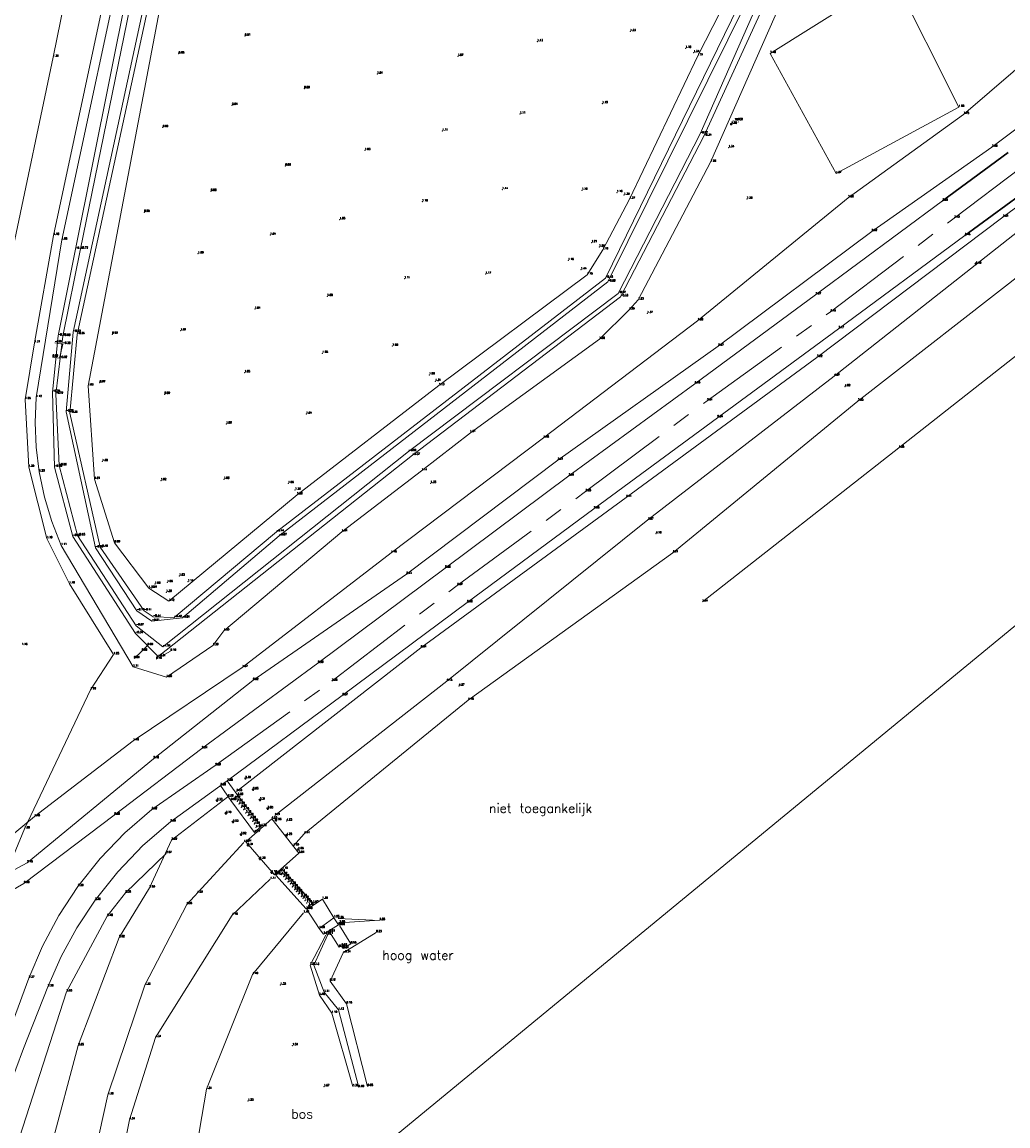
# Model space of a CAD drawing. Header units: metres. Extents: x 102665 to 103901, y 415762 to 419767.
# Tile 2 of 93: x 102896 to 103003, y 416104 to 416224. Entities that reach past the tile are written whole.
import ezdxf
from ezdxf.enums import TextEntityAlignment as Align

# ---------------------------------------------------------------- set-up
doc = ezdxf.new("R2010")
doc.units = ezdxf.units.M
doc.header["$MEASUREMENT"] = 0
doc.linetypes.add('AM-AS', pattern=[16, 10, -2, 2, -2])
doc.linetypes.add('DASHED', pattern=[0.75, 0.5, -0.25])
for name, color, linetype, lineweight in [('00-DTM sectie 1', 4, 'Continuous', 0), ('B-WE-AM-AS-G', 10, 'AM-AS', 13), ('DTM-Duikergrens', 130, 'Continuous', 0), ('DTM-Hekwerk', 36, 'Continuous', 0), ('DTM-Hoogtecijfer', 7, 'Continuous', 0), ('DTM-Insteek', 125, 'Continuous', 0), ('DTM-Kunstwerkbeheerelement', 5, 'Continuous', 0), ('DTM-markeringspaal k&l', 30, 'Continuous', 0), ('DTM-Paal', 30, 'Continuous', 0), ('DTM-Rijweggrens', 253, 'Continuous', 0), ('DTM-Taludlijn', 71, 'Continuous', 0), ('DTM-teen_sloot', 140, 'Continuous', 0), ('DTM-text_algemeen', 7, 'Continuous', 0), ('DTM-Trapgrens', 54, 'Continuous', 0), ('DTM-Vangrail', 11, 'Continuous', 0), ('DTM-Voetpadgrens', 30, 'Continuous', 0), ('DTM-Watergrens', 140, 'Continuous', 0), ('DTM-wegmarkeringen', 40, 'DASHED', 0), ('DTM_09-07-2015_terrestrisch', 83, 'Continuous', 0), ('markeringspalen kabels leidingen', 30, 'Continuous', 0), ('mp', 7, 'Continuous', 0), ('PAAL', 30, 'Continuous', 0)]:
    doc.layers.add(name, color=color, linetype=linetype, lineweight=lineweight)
doc.styles.add('LBD', font='txt.shx')
doc.styles.get("Standard").update_dxf_attribs({"font": 'txt.shx'})
doc.styles.add('STYLE-WORKING', font='WORKING.shx')

# ---------------------------------------------------------------- blocks, each defined once
blk = doc.blocks.new('106_2')
at = {"layer": 'PAAL', "color": 0, "linetype": 'ByBlock', "lineweight": -2, "flags": 128}
blk.add_lwpolyline([(-0.2, 0), (-0.1, 0.1732050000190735), (0.1, 0.1732050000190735), (0.2, 0), (0.1, -0.1732050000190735), (-0.1, -0.1732050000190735), (0.2, 0)], dxfattribs=at)
blk = doc.blocks.new('158_1')
at = {"layer": 'markeringspalen kabels leidingen'}
blk.add_circle((0, 0), 0.2, dxfattribs=at)
at = {"layer": 'markeringspalen kabels leidingen', "style": 'STYLE-WORKING'}
blk.add_text('mp', height=0.75, dxfattribs=at).set_placement((0.1999999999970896, 0.2000000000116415))

msp = doc.modelspace()

# ---------------------------------------------------------------- linework, layer by layer
at = {"layer": 'B-WE-AM-AS-G', "extrusion": (-0.008003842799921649, -0.006062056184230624, 0.9999495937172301), "elevation": -3344.004620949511}
msp.add_lwpolyline([(102993.979088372, 416190.4867196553), (103001.2835907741, 416196.0188213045)], dxfattribs=at)
at = {"layer": 'B-WE-AM-AS-G'}
for points in [[(102916.8, 416143.5410000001, 2.288), (102929.503, 416152.737, 2.346), (102943.125, 416163.146, 2.369000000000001), (102957.114, 416173.363, 2.549), (102970.342, 416183.24, 2.813), (102983.764, 416192.928, 3.153), (102997.251, 416203.111, 3.416)], [(102916.8, 416143.5410000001, 2.288), (102909.874, 416138.754, 2.322), (102906.9463484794, 416136.2144986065, 2.34), (102904.2638186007, 416133.4173135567, 2.358), (102901.849, 416130.386, 2.376), (102899.7703200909, 416127.2270360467, 2.372333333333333), (102897.9825423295, 416123.8947974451, 2.368666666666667), (102896.5, 416120.4160000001, 2.365000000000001), (102888.887, 416099.845, 2.366)]]:
    msp.add_polyline3d(points, dxfattribs=at)
at = {"layer": 'DTM-Duikergrens'}
msp.add_polyline3d([(102899.334, 416189.567, -0.043), (102900.199, 416189.395, -0.381), (102899.849, 416187.863, -0.017), (102899.083, 416188.006, 0.023)], dxfattribs=at)
at = {"layer": 'DTM-Hekwerk', "color": 36, "extrusion": (-0.001468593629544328, -0.008831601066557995, 0.9999599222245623), "elevation": -3825.429278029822, "flags": 128}
msp.add_lwpolyline([(102897.0169452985, 416172.0057720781), (102895.9908641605, 416165.8355314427)], dxfattribs=at)
at = {"layer": 'DTM-Hekwerk', "color": 36}
for points in [[(102949.625, 416423.797, 1.094), (102941.155, 416386.978, 1.058), (102932.149, 416348.434, 0.864), (102923.394, 416310.343, 0.935), (102915.106, 416275.037, 1.097), (102906.95, 416237.5790000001, 1.025), (102899.197, 416201.2420000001, 1.176), (102897.126, 416189.56, 1.305)], [(102892.964, 416129.357, 2.182), (102896.012, 416136.6660000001, 1.6), (102903.214, 416151.798, 1.218), (102905.725, 416155.618, 1.245), (102900.911, 416163.331, 1.097), (102898.464, 416168.2420000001, 1.102), (102896.486, 416176.025, 1.245), (102896.1, 416183.39, 1.249)], [(102911.449, 416133.98, 2.573), (102907.013, 416129.685, 2.362), (102905.031, 416127.142, 2.475), (102900.615, 416118.937, 2.528), (102894.033, 416098.57, 2.506), (102894.033, 416098.574, 2.505), (102888.098, 416081.1280000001, 2.409), (102881.595, 416045.9, 2.517), (102875.727, 416008.969, 2.384), (102872.154, 415983.906, 2.302), (102870.087, 415969.858, 2.282), (102865.238, 415931.635, 2.293), (102860.362, 415889.246, 2.294), (102856.187, 415851.563, 2.345000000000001), (102852.292, 415809.233, 2.549), (102850.768, 415791.143, 2.532)]]:
    msp.add_polyline3d(points, dxfattribs=at)
for points in [[(102997.747, 416215.192, 1.679), (102990.587, 416229.445, 1.446), (102977.213, 416221.048, 1.397), (102984.383, 416207.9760000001, 1.573)], [(102925.882, 416134.007, 3.941), (102922.943, 416137.734, 4.228000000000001), (102920.136, 416135.243, 4.244), (102923.237, 416131.652, 4.140000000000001)]]:
    msp.add_3dface(points, dxfattribs=at)
at = {"layer": 'DTM-Hoogtecijfer'}
for p in [(102961.989, 416223.43, 1.23), (102920.018, 416222.939, 0.912), (102951.861, 416222.33, 1.127), (102912.818, 416221, 0.877), (102943.22, 416220.736, 1.065), (102968.002, 416221.604, 1.177), (102968.886, 416221.138, 1.343), (102934.435, 416218.799, 1.04), (102926.49, 416217.212, 0.991), (102918.623, 416215.401, 0.9380000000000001), (102958.93, 416215.584, 1.187), (102949.964, 416214.448, 1.112), (102911.081, 416212.983, 0.885), (102941.531, 416212.607, 1.114), (102933.088, 416210.49, 1.033), (102972.692, 416210.786, 1.341), (102924.429, 416208.804, 0.9580000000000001), (102948.051, 416206.23, 1.143), (102916.327, 416206.043, 0.9790000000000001), (102956.723, 416206.159, 1.163), (102960.516, 416205.908, 1.18), (102961.307, 416205.624, 1.333), (102974.671, 416205.19, 1.38), (102909.054, 416203.763, 0.9470000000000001), (102939.323, 416204.899, 1.098), (102930.351, 416202.961, 1.033), (102922.79, 416201.274, 1.036), (102957.764, 416200.451, 1.207), (102914.923, 416199.2420000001, 0.995), (102958.595, 416199.974, 1.264), (102955.222, 416198.518, 1.156), (102946.233, 416197.0300000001, 1.169), (102956.614, 416197.499, 1.439), (102937.4, 416196.521, 1.109), (102928.98, 416194.604, 1.076), (102921.116, 416193.221, 1.04), (102963.829, 416192.744, 1.365), (102913.034, 416190.863, 1.007), (102905.576, 416190.491, 0.915), (102928.465, 416188.42, 1.052), (102936.09, 416189.198, 1.082), (102919.982, 416186.305, 1.054), (102940.095, 416186.067, 1.088), (102904.219, 416185.208, 0.9740000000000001), (102940.759, 416185.355, 1.31), (102985.34, 416184.786, 4.087000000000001), (102911.272, 416183.951, 0.991), (102926.709, 416181.798, 1.037), (102917.995, 416180.722, 1.064), (102904.508, 416176.644, 1.021), (102910.871, 416174.557, 1.02), (102917.731, 416174.702, 1.075), (102924.742, 416174.247, 1.049), (102940.245, 416174.255, 1.328), (102925.494, 416173.528, 1.316), (102964.778, 416168.776, 4.192), (102912.871, 416164.1770000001, 1.033), (102910.221, 416163.296, 1.081), (102911.57, 416163.47, 1.051), (102913.813, 416163.553, 1.144), (102909.872, 416162.862, 1.305), (102911.471, 416162.406, 1.291), (102943.328, 416152.217, 4.274), (102918.915, 416139.975, 2.471), (102919.188, 416139.673, 2.641), (102919.393, 416139.3560000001, 2.798), (102919.629, 416139.012, 2.972), (102919.886, 416138.733, 3.151), (102920.118, 416138.393, 3.315), (102920.363, 416138.0900000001, 3.479), (102920.611, 416137.789, 3.661), (102920.852, 416137.478, 3.824), (102921.04, 416137.171, 4.02), (102921.227, 416136.8180000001, 4.191), (102924.559, 416137.517, 4.232), (102923.802, 416131.999, 4.138), (102924.031, 416131.678, 4.074), (102924.228, 416131.453, 3.888), (102924.422, 416131.15, 3.683), (102924.697, 416130.876, 3.473), (102924.969, 416130.646, 3.275), (102925.177, 416130.347, 3.08), (102925.43, 416130.04, 2.884), (102925.637, 416129.825, 2.692), (102925.855, 416129.557, 2.513), (102926.149, 416129.292, 2.303), (102926.364, 416129.095, 2.115000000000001), (102926.551, 416128.83, 1.917), (102926.751, 416128.608, 1.75), (102926.973, 416128.345, 1.572), (102923.888, 416119.67, 1.33), (102925.201, 416113.066, 1.537), (102928.632, 416108.612, 1.569), (102920.37, 416107.048, 1.225)]:
    msp.add_point(p, dxfattribs=at)
at = {"layer": 'DTM-Insteek', "extrusion": (0.0006504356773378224, 0.003427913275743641, 0.999993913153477), "elevation": 1494.602376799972, "flags": 128}
msp.add_lwpolyline([(102911.6296698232, 416228.089102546), (102902.9205656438, 416182.1908328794)], dxfattribs=at)
at = {"layer": 'DTM-Insteek', "extrusion": (0.0005331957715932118, 0.00329543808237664, 0.999994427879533), "elevation": 1427.492686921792, "flags": 128}
msp.add_lwpolyline([(102900.0658059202, 416198.3067308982), (102897.2907753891, 416181.1556377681)], dxfattribs=at)
at = {"layer": 'DTM-Insteek', "extrusion": (-0.07531497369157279, 0.0906671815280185, 0.9930292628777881), "elevation": 29981.73083327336, "flags": 128}
msp.add_lwpolyline([(-345110.1461294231, -252584.0869763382), (-345116.8710219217, -252583.8613241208), (-345134.1828474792, -252582.7295264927), (-345138.7172973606, -252583.1282773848)], dxfattribs=at)
at = {"layer": 'DTM-Insteek', "extrusion": (0.03613850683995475, -0.001743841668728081, 0.999345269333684), "elevation": 2995.308496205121, "flags": 128}
msp.add_lwpolyline([(420604.3308573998, -82699.70599597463), (420604.3308573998, -82704.21117821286)], dxfattribs=at)
at = {"layer": 'DTM-Insteek', "extrusion": (0.01280915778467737, 0.02454336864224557, 0.9996167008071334), "elevation": 11532.70592589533, "flags": 128}
msp.add_lwpolyline([(101282.5169450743, -416369.1812896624), (101282.5169450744, -416365.4969654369)], dxfattribs=at)
at = {"layer": 'DTM-Insteek'}
for points in [[(102950.679, 416423.599, 0.9460000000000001), (102942.143, 416386.734, 1.04), (102933.175, 416347.893, 0.9560000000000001), (102924.449, 416309.714, 0.9630000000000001), (102916.163, 416274.621, 1.092), (102907.887, 416237.132, 0.999), (102900.081, 416200.751, 1.063)], [(102961.847, 416193.144, 1.249), (102962.845, 416194.214, 1.228), (102970.718, 416209.213, 1.276), (102979.146, 416228.289, 1.241), (102974.284, 416230.469, 1.098), (102969.329, 416220.784, 1.213), (102961.909, 416205.184, 1.266), (102958.974, 416199.6660000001, 1.189), (102957.282, 416196.948, 1.147), (102941.137, 416184.896, 1.13), (102925.695, 416173.022, 1.279), (102911.744, 416161.4270000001, 1.122), (102909.551, 416162.858, 1.131), (102905.821, 416167.792, 0.992), (102903.654, 416174.698, 1.008), (102902.943, 416184.869, 1.025)], [(102897.306, 416183.6, 1.121), (102897.1854586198, 416180.8940673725, 1.146), (102897.2903675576, 416178.1874835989, 1.171), (102897.62, 416175.499, 1.196), (102898.1921296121, 416172.7680688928, 1.166666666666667), (102898.9960998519, 416170.0961877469, 1.137333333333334), (102900.026, 416167.5030000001, 1.108), (102907.854, 416154.282, 1.105), (102911.478, 416153.15, 1.262), (102916.53, 416156.603, 1.298), (102917.718, 416158.212, 1.328), (102930.565, 416168.9920000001, 1.235), (102939.261, 416175.62, 1.136)], [(102927.112, 416121.843, 1.265), (102928.127, 416118.551, 1.452), (102929.482, 416116.6060000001, 1.451), (102931.771, 416108.614, 1.392)]]:
    msp.add_polyline3d(points, dxfattribs=at)
at = {"layer": 'DTM-Kunstwerkbeheerelement', "extrusion": (0.6963197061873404, -0.7177317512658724, 9.72849581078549e-10), "elevation": -227030.9592408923, "flags": 128}
msp.add_lwpolyline([(363637.3720038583, 0.6912208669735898), (363638.539570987, 0.68522086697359), (363639.4095709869, 0.68522086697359)], dxfattribs=at)
at = {"layer": 'DTM-Kunstwerkbeheerelement', "extrusion": (-0.01167230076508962, -0.006572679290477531, 0.9999102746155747), "elevation": -3936.299930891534, "flags": 128}
msp.add_lwpolyline([(102903.3558794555, 416138.2436696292), (102904.9170532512, 416139.1226886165)], dxfattribs=at)
at = {"layer": 'DTM-Kunstwerkbeheerelement'}
msp.add_polyline3d([(102929.249, 416125.446, 0.905), (102930.294, 416123.794, 0.9460000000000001), (102930.542, 416123.907, 0.93), (102930.736, 416123.635, 0.9410000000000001), (102931.547, 416124.148, 0.928), (102930.311, 416126.16, 0.915)], dxfattribs=at)
at = {"layer": 'DTM-markeringspaal k&l'}
msp.add_point((102972.98, 416213.357, 1.282), dxfattribs=at)
at = {"layer": 'DTM-Paal'}
msp.add_point((102925.815, 416134.418, 4.075), dxfattribs=at)
at = {"layer": 'DTM-Rijweggrens', "lineweight": 30, "extrusion": (-0.007785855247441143, -0.005712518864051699, 0.9999533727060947), "elevation": -3176.144596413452, "flags": 128}
msp.add_lwpolyline([(102992.8611188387, 416193.6320661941), (103000.0415707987, 416198.900152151)], dxfattribs=at)
at = {"layer": 'DTM-Rijweggrens', "lineweight": 30, "extrusion": (-0.006995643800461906, -0.005107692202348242, 0.9999624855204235), "elevation": -2842.913960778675, "flags": 128}
msp.add_lwpolyline([(102995.896745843, 416192.1352242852), (103003.3561229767, 416197.5812953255)], dxfattribs=at)
at = {"layer": 'DTM-Rijweggrens'}
for points in [[(102915.339, 416145.387, 2.237), (102927.964, 416154.6770000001, 2.299), (102941.816, 416165.042, 2.317), (102955.277, 416175.067, 2.505), (102968.997, 416185.1, 2.749), (102982.155, 416194.779, 3.073), (102995.957, 416204.985, 3.346)], [(102918.0792644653, 416141.8863075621, 2.302458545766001), (102930.626, 416151.165, 2.37), (102944.208, 416161.279, 2.392), (102958.014, 416171.49, 2.56), (102971.459, 416181.404, 2.844), (102984.649, 416191.087, 3.17), (102998.393, 416201.227, 3.454)], [(102915.339, 416145.387, 2.237), (102905.803, 416138.164, 2.278), (102895.961, 416130.723, 2.284), (102891.592, 416128.21, 2.2), (102888.156, 416126.751, 2.064), (102887.1252365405, 416126.5694805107, 2.009333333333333), (102886.0786712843, 416126.5806070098, 1.954666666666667), (102885.052, 416126.784, 1.9), (102884.1398947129, 416127.1426350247, 1.847333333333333), (102883.3032200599, 416127.6530570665, 1.794666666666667), (102882.567, 416128.3, 1.742)], [(102918.0792644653, 416141.8863075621, 2.302458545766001), (102911.909, 416137.425, 2.345000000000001), (102908.9154247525, 416134.8399600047, 2.36), (102906.1748619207, 416131.9880764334, 2.375), (102903.711, 416128.894, 2.39), (102901.7347133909, 416125.9026629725, 2.388333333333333), (102900.017314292, 416122.75554583, 2.386666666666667), (102898.571, 416119.475, 2.385), (102895.9045894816, 416112.770623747, 2.391666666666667), (102893.4126989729, 416105.9994430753, 2.398333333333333), (102891.097, 416099.1660000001, 2.405), (102889.3625826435, 416093.6251350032, 2.398333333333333), (102887.7440149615, 416088.049327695, 2.391666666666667), (102886.242, 416082.441, 2.385), (102879.803, 416046.229, 2.386), (102873.559, 416009.161, 2.362), (102868.071, 415969.885, 2.275), (102863.289, 415932.051, 2.298), (102860.479, 415908.399, 2.317), (102858.297, 415889.407, 2.293), (102856.108, 415869.755, 2.307), (102854.231, 415851.877, 2.312), (102850.04, 415809.502, 2.472), (102848.679, 415791.47, 2.536)]]:
    msp.add_polyline3d(points, dxfattribs=at)
at = {"layer": 'DTM-Taludlijn'}
for points in [[(103001.553, 416258.973, 1.841), (102999.736, 416257.973, 1.432), (103007.158, 416238.529, 1.524), (103009.62, 416231.469, 1.598), (103009.885, 416226.116, 1.706), (103006.506, 416221.471, 1.695), (102998.264, 416214.414, 1.75), (102985.704, 416205.341, 1.523), (102969.311, 416191.958, 1.578), (102952.527, 416179.203, 1.46), (102935.942, 416166.698, 1.46), (102919.731, 416154.223, 1.566), (102907.862, 416146.239, 1.487), (102897.107, 416137.998, 1.478), (102890.293, 416132.396, 1.396), (102891.616, 416130.469, 1.866), (102896.321, 416132.963, 2.145)], [(103001.553, 416258.973, 1.841), (103002.036, 416256.798, 1.86), (103011.37, 416240.57, 3.033), (103016.585, 416230.325, 3.669), (103015.053, 416224.019, 3.581), (103012.633, 416219.292, 3.571), (103001.354, 416210.843, 3.283), (102988.263, 416201.67, 2.92), (102971.553, 416189.1930000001, 2.669), (102954.079, 416176.784, 2.212000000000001), (102937.598, 416164.3670000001, 2.142), (102920.893, 416152.82, 2.022), (102910.066, 416144.293, 2.188), (102896.321, 416132.963, 2.145)], [(103065.138, 416243.478, 4.223), (103048.778, 416231.257, 4.311), (103034.269, 416219.718, 4.036), (103024.021, 416210.903, 3.827), (103005.295, 416197.646, 3.967), (102986.759, 416183.219, 3.947), (102966.598, 416166.702, 3.907), (102944.337, 416150.671, 4.156000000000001), (102926.482, 416136.136, 4.142), (102925.307, 416134.819, 4.232)], [(103073.896, 416216.888, 1.791), (103069.948, 416228.072, 1.951), (103055.84, 416220.8890000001, 1.607), (103037.949, 416212.623, 1.554), (103027.386, 416206.274, 1.535), (103008.845, 416191.997, 1.243), (102991.215, 416178.114, 1.251), (102969.825, 416161.363, 1.238)], [(103031.533, 416224.381, 4.056), (103019.212, 416215.494, 3.788), (103002.536, 416203.222, 3.536), (102982.301, 416187.969, 3.216000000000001), (102961.527, 416172.719, 2.707), (102939.168, 416156.37, 2.339), (102919.113, 416140.7310000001, 2.334)], [(103032.089, 416223.307, 4.27), (103020.357, 416214.539, 4.127), (103003.617, 416201.212, 4.089000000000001), (102984.196, 416185.929, 4.066), (102963.906, 416170.274, 3.973), (102941.999, 416152.73, 4.152), (102923.277, 416138.125, 4.212000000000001)], [(102918.175, 416140.134, 2.288), (102912.044, 416135.428, 2.52), (102912.044, 416135.428, 2.52), (102909.63, 416130.248, 2.529), (102906.331, 416124.823, 2.617), (102901.882, 416113.0680000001, 2.648), (102901.882, 416113.0680000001, 2.648), (102901.882, 416113.0680000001, 2.648), (102892.998, 416079.987, 2.602), (102887.145, 416058.931, 2.579), (102882.894, 416044.285, 2.731), (102877.243, 416008.752, 2.532), (102871.955, 415969.217, 2.591000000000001), (102867.396, 415934.854, 2.805), (102861.847, 415887.15, 2.679), (102858.042, 415850.422, 2.673), (102854.06, 415808.098, 2.671)], [(102919.905, 416135.19, 4.192), (102913.682, 416128.436, 4.258), (102909.141, 416119.65, 4.325), (102905.109, 416107.712, 4.391), (102898.724, 416078.736, 4.538), (102893.428, 416057.9920000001, 4.565000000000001), (102889.03, 416043.7, 4.705), (102885.319, 416021.055, 4.686), (102883.338, 416007.707, 4.602), (102878.012, 415969.3890000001, 4.626), (102873.075, 415934.529, 4.842000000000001), (102867.628, 415887.009, 4.643), (102863.527, 415849.962, 4.721), (102859.713, 415808.0300000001, 4.692)], [(102922.786, 416131.184, 4.139), (102918.633, 416127.2640000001, 4.159), (102910.304, 416113.952, 4.308), (102907.449, 416105.004, 4.34), (102902.057, 416077.959, 4.575), (102896.94, 416057.266, 4.492), (102892.218, 416042.224, 4.606), (102888.592, 416020.45, 4.61), (102886.347, 416006.891, 4.563000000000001), (102881.315, 415968.881, 4.518), (102876.555, 415934.246, 4.755), (102871.119, 415886.654, 4.573000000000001), (102867.269, 415850.12, 4.696000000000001), (102863.159, 415808.009, 4.633)], [(102926.399, 416127.512, 1.494), (102920.861, 416120.808, 1.492), (102915.828, 416108.325, 1.51), (102910.368, 416076.219, 1.399), (102904.736, 416039.8670000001, 1.225), (102899.683, 416006.913, 1.232), (102896.637, 415988.147, 1.356)]]:
    msp.add_polyline3d(points, dxfattribs=at)
at = {"layer": 'DTM-teen_sloot', "extrusion": (-0.002657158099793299, 0.004073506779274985, 0.9999881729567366), "elevation": 1420.913166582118, "flags": 128}
msp.add_lwpolyline([(102907.8283931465, 416156.4166518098), (102901.4252642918, 416166.2327332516)], dxfattribs=at)
at = {"layer": 'DTM-teen_sloot', "extrusion": (-0.005619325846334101, 0.008558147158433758, 0.9999475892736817), "elevation": 2982.518833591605, "flags": 128}
msp.add_lwpolyline([(102902.1203935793, 416156.9565034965), (102906.623794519, 416150.0982523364)], dxfattribs=at)
at = {"layer": 'DTM-teen_sloot'}
for points in [[(102953.53, 416423.108, -0.5600000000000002), (102944.391, 416386.281, -0.5740000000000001), (102934.977, 416347.186, -0.7200000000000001), (102926.465, 416309.277, -0.571), (102918.457, 416274.373, -0.482), (102909.689, 416236.864, -0.788), (102902.119, 416199.773, -0.7240000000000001), (102900.2, 416190.265, -0.601), (102899.419, 416183.974, -0.7210000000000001), (102899.79, 416176.184, -0.994), (102901.791, 416168.5680000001, -0.926)], [(102903.75, 416167.241, -0.8520000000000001), (102900.545, 416182.0300000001, -0.792), (102901.323, 416190.7, -0.627), (102910.09, 416231.316, -0.8210000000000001), (102918.735, 416270.0790000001, -0.537), (102927.628, 416308.922, -0.5740000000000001), (102935.9, 416345.33, -0.64), (102945.089, 416384.477, -0.622), (102954.043, 416422.174, -0.61)], [(102974.793, 416226.958, -0.93), (102975.826, 416226.448, -1.226), (102969.586, 416212.301, -0.87), (102960.666, 416194.925, -0.9670000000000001), (102960.666, 416194.925, -0.9670000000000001), (102937.851, 416177.722, -0.9790000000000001), (102911.074, 416156.4650000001, -1.244), (102908.194, 416158.752, -0.869)], [(102908.253, 416160.383, -0.768), (102909.905, 416159.256, -0.8060000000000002), (102913.216, 416159.615, -0.813), (102923.765, 416168.561, -0.9660000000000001), (102959.548, 416196.175, -0.992), (102974.793, 416226.958, -0.93)], [(102934.319, 416125.372, 0.232), (102930.721, 416123.174, -0.3390000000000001), (102929.287, 416120.102, 0.12), (102931.093, 416117.625, 0.151), (102933.375, 416108.637, 0.051)]]:
    msp.add_polyline3d(points, dxfattribs=at)
at = {"layer": 'DTM-Trapgrens', "extrusion": (-0.2520829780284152, 0.3319900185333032, 0.908975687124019), "elevation": 112212.3158305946, "flags": 128}
msp.add_lwpolyline([(-333622.0108274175, -244683.2070753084), (-333622.0108274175, -244678.5699060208)], dxfattribs=at)
at = {"layer": 'DTM-Trapgrens', "extrusion": (0.2022133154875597, -0.3067370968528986, 0.9300656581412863), "elevation": -106826.6637148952, "flags": 128}
msp.add_lwpolyline([(314972.443444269, 270437.8374291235), (314972.443444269, 270436.8548310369)], dxfattribs=at)
at = {"layer": 'DTM-Trapgrens'}
for points in [[(102919.236, 416140.304, 2.284), (102918.498, 416139.741, 2.296), (102921.081, 416136.273, 4.268), (102921.785, 416136.947, 4.217000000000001)], [(102930.216, 416126.23, 0.89), (102928.594, 416125.214, 1.119), (102928.114, 416125.8290000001, 1.299), (102929.713, 416126.993, 1.251)]]:
    msp.add_polyline3d(points, dxfattribs=at)
msp.add_3dface([(102926.697, 416127.955, 1.576), (102923.393, 416131.626, 4.131), (102924.091, 416132.27, 4.149), (102927.431, 416128.597, 1.572)], dxfattribs=at)
at = {"layer": 'DTM-Vangrail'}
msp.add_polyline3d([(102887.817, 416165.223, 1.38), (102890.473, 416179.569, 1.42), (102899.142, 416220.631, 1.387), (102906.735, 416257.937, 1.445), (102915.533, 416297.15, 1.442), (102923.899, 416334.252, 1.392), (102933.885, 416377.04, 1.448), (102942.557, 416413.438, 1.456), (102951.159, 416448.51, 1.401), (102960.261, 416485.641, 1.406), (102968.926, 416520.6010000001, 1.436)], dxfattribs=at)
at = {"layer": 'DTM-Voetpadgrens', "extrusion": (-0.0005783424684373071, 0.0008241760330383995, 0.9999994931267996), "elevation": 285.7462615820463, "flags": 128}
msp.add_lwpolyline([(102917.3411148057, 416141.2728301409), (102918.4821157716, 416139.6468295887)], dxfattribs=at)
at = {"layer": 'DTM-Voetpadgrens', "extrusion": (0.005557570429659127, -0.007602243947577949, 0.9999556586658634), "elevation": -2589.335306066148, "flags": 128}
msp.add_lwpolyline([(102916.4769696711, 416134.2267769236), (102917.6337899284, 416132.6444236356)], dxfattribs=at)
at = {"layer": 'DTM-Voetpadgrens', "extrusion": (0.02654051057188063, -0.03041987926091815, 0.9991847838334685), "elevation": -9925.434836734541, "flags": 128}
msp.add_lwpolyline([(351130.0118093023, 245691.0718042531), (351130.3553566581, 245693.4993264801), (351132.3646313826, 245693.2516201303)], dxfattribs=at)
at = {"layer": 'DTM-Voetpadgrens', "extrusion": (0.03007675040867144, -0.04839057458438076, 0.9983755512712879), "elevation": -17039.58403598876, "flags": 128}
msp.add_lwpolyline([(307087.048954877, 298602.4063250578), (307087.048954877, 298604.7932971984)], dxfattribs=at)
at = {"layer": 'DTM-Watergrens', "extrusion": (-0.003142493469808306, 0.004875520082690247, 0.9999831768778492), "elevation": 1705.255233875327, "flags": 128}
msp.add_lwpolyline([(102900.7685906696, 416165.1202905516), (102907.5867864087, 416154.5421648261)], dxfattribs=at)
at = {"layer": 'DTM-Watergrens', "extrusion": (-0.0002285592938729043, -1.394741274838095e-05, 0.9999999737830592), "elevation": -28.26656804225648, "flags": 128}
msp.add_lwpolyline([(102930.315554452, 416126.4396462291), (102934.6745545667, 416126.7056462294)], dxfattribs=at)
at = {"layer": 'DTM-Watergrens'}
for points in [[(102909.052, 416160.39, -0.412), (102904.272, 416167.309, -0.4020000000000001), (102900.978, 416181.895, -0.353), (102901.747, 416190.463, -0.262), (102910.581, 416231.151, -0.237), (102919.165, 416269.9430000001, -0.286), (102927.983, 416308.811, -0.296), (102936.476, 416345.22, -0.304), (102945.587, 416384.463, -0.298), (102954.45, 416422.007, -0.291), (102965.77, 416468.037, -0.334)], [(102952.967, 416423.227, -0.284), (102943.974, 416386.385, -0.336), (102934.48, 416347.4050000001, -0.285), (102925.975, 416309.327, -0.274), (102918.08, 416274.453, -0.299), (102909.07, 416237.008, -0.2810000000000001), (102901.582, 416199.74, -0.329), (102899.686, 416190.3020000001, -0.302), (102899.072, 416184.17, -0.35), (102899.295, 416176.022, -0.38), (102901.278, 416168.488, -0.416)], [(102909.052, 416160.39, -0.412), (102910.035, 416159.722, -0.444), (102912.329, 416159.66, -0.415), (102923.467, 416168.991, -0.435), (102959.273, 416196.6, -0.433), (102974.513, 416227.82, -0.397), (102976.7, 416226.673, -0.426), (102970, 416212.042, -0.3400000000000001), (102960.932, 416194.573, -0.329), (102938.259, 416177.311, -0.37), (102910.576, 416155.409, -0.313), (102908.096, 416157.91, -0.3430000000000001)], [(102929.038, 416125.173, 1.112), (102927.509, 416121.82, 1.13), (102928.649, 416118.882, 1.113), (102930.204, 416116.957, 1.123), (102932.41, 416108.526, 1.087)]]:
    msp.add_polyline3d(points, dxfattribs=at)
at = {"layer": 'DTM-wegmarkeringen', "extrusion": (-6.013522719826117e-05, -0.0003025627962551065, 0.9999999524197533), "elevation": -130.3376842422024}
msp.add_lwpolyline([(102906.3239230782, 416324.7576207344), (102877.2549203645, 416178.5006140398)], dxfattribs=at)
at = {"layer": 'DTM-wegmarkeringen', "extrusion": (-0.0001161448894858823, -0.0005805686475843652, 0.9999998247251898), "elevation": -251.9020739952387}
msp.add_lwpolyline([(102880.0214994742, 416174.7998914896), (102909.8405097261, 416323.8549166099)], dxfattribs=at)
at = {"layer": 'DTM-wegmarkeringen', "extrusion": (-0.0001117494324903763, -0.0005608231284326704, 0.9999998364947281), "elevation": -243.3282856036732}
msp.add_lwpolyline([(102882.8085327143, 416170.6929834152), (102913.2225424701, 416323.3280074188)], dxfattribs=at)
at = {"layer": 'DTM_09-07-2015_terrestrisch', "flags": 128}
msp.add_lwpolyline([(103090.4929376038, 416511.0170268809), (103109.5652001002, 416325.3600959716), (103121.6581201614, 416292.437417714), (103125.5079575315, 416281.9563299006), (103103.7420888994, 416269.3541195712), (103113.3769378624, 416232.9929383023), (103079.6549664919, 416213.5574916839), (103043.3268474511, 416203.913874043), (103013.7905071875, 416166.9203244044), (102932.6099944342, 416100.1362960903)], dxfattribs=at)
at = {"layer": 'mp'}
for p in [(102999.591, 416198.13, 4.176), (102920.07, 416142.142, 2.389), (102920.901, 416140.925, 2.849000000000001), (102916.973, 416139.736, 2.332), (102921.646, 416139.8, 3.314), (102917.938, 416138.339, 2.697), (102922.479, 416138.86, 3.803), (102918.708, 416137.399, 3.228000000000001), (102923.387, 416137.5790000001, 4.257000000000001), (102919.582, 416136.04, 3.917), (102924.556, 416135.9650000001, 4.247), (102920.341, 416134.861, 4.311), (102921.65, 416133.373, 4.299000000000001), (102922.917, 416131.882, 4.188000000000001)]:
    msp.add_point(p, dxfattribs=at)

# ---------------------------------------------------------------- block references
at = {"layer": '00-DTM sectie 1', "xscale": 0.5, "yscale": 0.5, "zscale": 0.5}
msp.add_blockref('158_1', (102972.98, 416213.357, 1.282), dxfattribs=at)
at = {"layer": 'DTM-Paal', "xscale": 0.5, "yscale": 0.5, "zscale": 0.5}
for p in [(102999.591, 416198.13, 4.176), (102920.07, 416142.142, 2.389), (102920.901, 416140.925, 2.849000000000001), (102916.973, 416139.736, 2.332), (102921.646, 416139.8, 3.314), (102922.479, 416138.86, 3.803), (102917.938, 416138.339, 2.697), (102918.708, 416137.399, 3.228000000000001), (102923.387, 416137.5790000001, 4.257000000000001), (102919.582, 416136.04, 3.917), (102924.556, 416135.9650000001, 4.247), (102920.341, 416134.861, 4.311), (102925.815, 416134.418, 4.075), (102921.65, 416133.373, 4.299000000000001), (102922.917, 416131.882, 4.188000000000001)]:
    msp.add_blockref('106_2', p, dxfattribs=at)

# ---------------------------------------------------------------- texts
at = {"layer": 'B-WE-AM-AS-G'}
for s, p in [('3.42', (102997.251, 416203.111)), ('3.15', (102983.764, 416192.928)), ('2.81', (102970.342, 416183.24)), ('2.55', (102957.114, 416173.363)), ('2.37', (102943.125, 416163.146)), ('2.35', (102929.503, 416152.737)), ('2.29', (102916.8, 416143.5410000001)), ('2.32', (102909.874, 416138.754)), ('2.38', (102901.849, 416130.386)), ('2.37', (102896.5, 416120.4160000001))]:
    msp.add_text(s, height=0.2, dxfattribs=at).set_placement(p, align=Align.BOTTOM_LEFT)
at = {"layer": 'DTM-Duikergrens'}
for s, p in [('-0.04', (102899.334, 416189.567)), ('-0.38', (102900.199, 416189.395)), ('0.02', (102899.083, 416188.006)), ('-0.02', (102899.849, 416187.863))]:
    msp.add_text(s, height=0.2, dxfattribs=at).set_placement(p, align=Align.BOTTOM_LEFT)
at = {"layer": 'DTM-Hekwerk', "color": 36}
for s, p in [('1.40', (102977.213, 416221.048)), ('1.68', (102997.747, 416215.192)), ('1.57', (102984.383, 416207.9760000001)), ('1.18', (102899.197, 416201.2420000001)), ('1.31', (102897.126, 416189.56)), ('1.25', (102896.1, 416183.39)), ('1.25', (102896.486, 416176.025)), ('1.10', (102898.464, 416168.2420000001)), ('1.10', (102900.911, 416163.331)), ('1.25', (102905.725, 416155.618)), ('1.22', (102903.214, 416151.798)), ('4.23', (102922.943, 416137.734)), ('1.60', (102896.012, 416136.6660000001)), ('4.24', (102920.136, 416135.243)), ('2.57', (102911.449, 416133.98)), ('3.94', (102925.882, 416134.007)), ('4.14', (102923.237, 416131.652)), ('2.36', (102907.013, 416129.685)), ('2.48', (102905.031, 416127.142)), ('2.53', (102900.615, 416118.937))]:
    msp.add_text(s, height=0.2, dxfattribs=at).set_placement(p, align=Align.BOTTOM_LEFT)
at = {"layer": 'DTM-Hoogtecijfer'}
for s, p in [('0.91', (102920.018, 416222.939)), ('1.23', (102961.989, 416223.43)), ('1.13', (102951.861, 416222.33)), ('1.18', (102968.002, 416221.604)), ('0.88', (102912.818, 416221)), ('1.07', (102943.22, 416220.736)), ('1.34', (102968.886, 416221.138)), ('1.04', (102934.435, 416218.799)), ('0.99', (102926.49, 416217.212)), ('1.19', (102958.93, 416215.584)), ('0.94', (102918.623, 416215.401)), ('1.11', (102949.964, 416214.448)), ('0.89', (102911.081, 416212.983)), ('1.11', (102941.531, 416212.607)), ('1.34', (102972.692, 416210.786)), ('1.03', (102933.088, 416210.49)), ('0.96', (102924.429, 416208.804)), ('0.98', (102916.327, 416206.043)), ('1.14', (102948.051, 416206.23)), ('1.16', (102956.723, 416206.159)), ('1.18', (102960.516, 416205.908)), ('1.10', (102939.323, 416204.899)), ('1.33', (102961.307, 416205.624)), ('1.38', (102974.671, 416205.19)), ('0.95', (102909.054, 416203.763)), ('1.03', (102930.351, 416202.961)), ('1.04', (102922.79, 416201.274)), ('1.21', (102957.764, 416200.451)), ('1.26', (102958.595, 416199.974)), ('1.00', (102914.923, 416199.2420000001)), ('1.16', (102955.222, 416198.518)), ('1.44', (102956.614, 416197.499)), ('1.11', (102937.4, 416196.521)), ('1.17', (102946.233, 416197.0300000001)), ('1.08', (102928.98, 416194.604)), ('1.04', (102921.116, 416193.221)), ('1.37', (102963.829, 416192.744)), ('0.92', (102905.576, 416190.491)), ('1.01', (102913.034, 416190.863)), ('1.08', (102936.09, 416189.198)), ('1.05', (102928.465, 416188.42)), ('1.05', (102919.982, 416186.305)), ('1.09', (102940.095, 416186.067)), ('0.97', (102904.219, 416185.208)), ('1.31', (102940.759, 416185.355)), ('4.09', (102985.34, 416184.786)), ('0.99', (102911.272, 416183.951)), ('1.06', (102917.995, 416180.722)), ('1.04', (102926.709, 416181.798)), ('1.02', (102904.508, 416176.644)), ('1.08', (102917.731, 416174.702)), ('1.02', (102910.871, 416174.557)), ('1.05', (102924.742, 416174.247)), ('1.32', (102925.494, 416173.528)), ('1.33', (102940.245, 416174.255)), ('4.19', (102964.778, 416168.776)), ('1.03', (102912.871, 416164.1770000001)), ('1.31', (102909.872, 416162.862)), ('1.08', (102910.221, 416163.296)), ('1.05', (102911.57, 416163.47)), ('1.14', (102913.813, 416163.553)), ('1.29', (102911.471, 416162.406)), ('1.16', (102895.748, 416156.62)), ('4.27', (102943.328, 416152.217)), ('2.47', (102918.915, 416139.975)), ('2.64', (102919.188, 416139.673)), ('2.80', (102919.393, 416139.3560000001)), ('2.97', (102919.629, 416139.012)), ('3.15', (102919.886, 416138.733)), ('3.32', (102920.118, 416138.393)), ('3.48', (102920.363, 416138.0900000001)), ('3.66', (102920.611, 416137.789)), ('3.82', (102920.852, 416137.478)), ('4.23', (102924.559, 416137.517)), ('4.02', (102921.04, 416137.171)), ('4.19', (102921.227, 416136.8180000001)), ('4.14', (102923.802, 416131.999)), ('4.07', (102924.031, 416131.678)), ('3.89', (102924.228, 416131.453)), ('3.68', (102924.422, 416131.15)), ('3.47', (102924.697, 416130.876)), ('3.28', (102924.969, 416130.646)), ('3.08', (102925.177, 416130.347)), ('2.88', (102925.43, 416130.04)), ('2.69', (102925.637, 416129.825)), ('2.51', (102925.855, 416129.557)), ('2.30', (102926.149, 416129.292)), ('2.12', (102926.364, 416129.095)), ('1.92', (102926.551, 416128.83)), ('1.75', (102926.751, 416128.608)), ('1.57', (102926.973, 416128.345)), ('1.33', (102923.888, 416119.67)), ('1.54', (102925.201, 416113.066)), ('1.57', (102928.632, 416108.612)), ('1.23', (102920.37, 416107.048))]:
    msp.add_text(s, height=0.2, dxfattribs=at).set_placement(p, align=Align.BOTTOM_LEFT)
at = {"layer": 'DTM-Insteek'}
for s, p in [('1.21', (102969.329, 416220.784)), ('1.28', (102970.718, 416209.213)), ('1.27', (102961.909, 416205.184)), ('1.06', (102900.081, 416200.751)), ('1.19', (102958.974, 416199.6660000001)), ('1.15', (102957.282, 416196.948)), ('1.23', (102962.845, 416194.214)), ('1.25', (102961.847, 416193.144)), ('1.30', (102958.612, 416189.942)), ('1.03', (102902.943, 416184.869)), ('1.13', (102941.137, 416184.896)), ('1.12', (102897.306, 416183.6)), ('1.21', (102944.535, 416179.799)), ('1.20', (102897.62, 416175.499)), ('1.01', (102903.654, 416174.698)), ('1.14', (102939.261, 416175.62)), ('1.28', (102925.695, 416173.022)), ('1.24', (102930.565, 416168.9920000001)), ('1.11', (102900.026, 416167.5030000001)), ('0.99', (102905.821, 416167.792)), ('1.13', (102909.551, 416162.858)), ('1.12', (102911.744, 416161.4270000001)), ('1.33', (102917.718, 416158.212)), ('1.30', (102916.53, 416156.603)), ('1.11', (102907.854, 416154.282)), ('1.26', (102911.478, 416153.15)), ('1.23', (102930.172, 416126.899)), ('1.06', (102934.669, 416126.682)), ('1.16', (102928.816, 416125.108)), ('1.27', (102927.112, 416121.843)), ('1.45', (102928.127, 416118.551)), ('1.45', (102929.482, 416116.6060000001)), ('1.39', (102931.771, 416108.614))]:
    msp.add_text(s, height=0.2, dxfattribs=at).set_placement(p, align=Align.BOTTOM_LEFT)
at = {"layer": 'DTM-Kunstwerkbeheerelement'}
for s, p in [('0.69', (102908.795, 416156.009)), ('0.69', (102909.4194266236, 416156.6147981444)), ('0.18', (102911.926, 416156.006)), ('0.69', (102907.957, 416155.196)), ('0.16', (102910.365, 416155.127)), ('0.91', (102929.249, 416125.446)), ('0.92', (102930.311, 416126.16)), ('0.95', (102930.294, 416123.794)), ('0.93', (102930.542, 416123.907)), ('0.94', (102930.736, 416123.635)), ('0.93', (102931.547, 416124.148))]:
    msp.add_text(s, height=0.2, dxfattribs=at).set_placement(p, align=Align.BOTTOM_LEFT)
at = {"layer": 'DTM-markeringspaal k&l'}
msp.add_text('1.28', height=0.2, dxfattribs=at).set_placement((102972.98, 416213.357), align=Align.BOTTOM_LEFT)
at = {"layer": 'DTM-markeringspaal k&l', "style": 'LBD'}
msp.add_text('WATER', height=0.2, dxfattribs=at).set_placement((102973.8182284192, 416213.8857386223, 1.282), align=Align.MIDDLE_CENTER)
at = {"layer": 'DTM-Paal'}
for s, p in [('4.18', (102999.591, 416198.13)), ('2.39', (102920.07, 416142.142)), ('2.85', (102920.901, 416140.925)), ('2.33', (102916.973, 416139.736)), ('3.31', (102921.646, 416139.8)), ('3.80', (102922.479, 416138.86)), ('2.70', (102917.938, 416138.339)), ('4.26', (102923.387, 416137.5790000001)), ('3.23', (102918.708, 416137.399)), ('3.92', (102919.582, 416136.04)), ('4.25', (102924.556, 416135.9650000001)), ('4.31', (102920.341, 416134.861)), ('4.08', (102925.815, 416134.418)), ('4.30', (102921.65, 416133.373)), ('4.19', (102922.917, 416131.882))]:
    msp.add_text(s, height=0.2, dxfattribs=at).set_placement(p, align=Align.BOTTOM_LEFT)
at = {"layer": 'DTM-Rijweggrens', "lineweight": 30}
for s, p in [('3.35', (102995.957, 416204.985)), ('3.45', (102998.393, 416201.227)), ('3.07', (102982.155, 416194.779)), ('3.17', (102984.649, 416191.087)), ('2.75', (102968.997, 416185.1)), ('2.84', (102971.459, 416181.404)), ('2.51', (102955.277, 416175.067)), ('2.56', (102958.014, 416171.49)), ('2.32', (102941.816, 416165.042)), ('2.39', (102944.208, 416161.279)), ('2.30', (102927.964, 416154.6770000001)), ('2.37', (102930.626, 416151.165)), ('2.24', (102915.339, 416145.387))]:
    msp.add_text(s, height=0.2, dxfattribs=at).set_placement(p, align=Align.BOTTOM_LEFT)
at = {"layer": 'DTM-Rijweggrens'}
for s, p in [('2.29', (102917.357, 416141.3670000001)), ('2.30', (102918.108, 416141.847)), ('2.28', (102905.803, 416138.164)), ('2.35', (102911.909, 416137.425)), ('2.28', (102895.961, 416130.723)), ('2.39', (102903.711, 416128.894)), ('2.39', (102898.571, 416119.475))]:
    msp.add_text(s, height=0.2, dxfattribs=at).set_placement(p, align=Align.BOTTOM_LEFT)
at = {"layer": 'DTM-Taludlijn'}
for s, p in [('1.75', (102998.264, 416214.414)), ('3.28', (103001.354, 416210.843)), ('1.52', (102985.704, 416205.341)), ('3.54', (103002.536, 416203.222)), ('2.92', (102988.263, 416201.67)), ('1.58', (102969.311, 416191.958)), ('2.67', (102971.553, 416189.1930000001)), ('3.22', (102982.301, 416187.969)), ('4.07', (102984.196, 416185.929)), ('3.95', (102986.759, 416183.219)), ('1.46', (102952.527, 416179.203)), ('1.25', (102991.215, 416178.114)), ('2.21', (102954.079, 416176.784)), ('2.71', (102961.527, 416172.719)), ('3.97', (102963.906, 416170.274)), ('1.46', (102935.942, 416166.698)), ('3.91', (102966.598, 416166.702)), ('2.14', (102937.598, 416164.3670000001)), ('1.24', (102969.825, 416161.363)), ('2.34', (102939.168, 416156.37)), ('1.57', (102919.731, 416154.223)), ('2.02', (102920.893, 416152.82)), ('4.15', (102941.999, 416152.73)), ('4.16', (102944.337, 416150.671)), ('1.49', (102907.862, 416146.239)), ('2.19', (102910.066, 416144.293)), ('2.29', (102918.175, 416140.134)), ('2.33', (102919.113, 416140.7310000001)), ('1.48', (102897.107, 416137.998)), ('4.21', (102923.277, 416138.125)), ('2.52', (102912.044, 416135.428)), ('4.19', (102919.905, 416135.19)), ('4.14', (102926.482, 416136.136)), ('4.23', (102925.307, 416134.819)), ('2.15', (102896.321, 416132.963)), ('2.53', (102909.63, 416130.248)), ('4.14', (102922.786, 416131.184)), ('4.32', (102914.831, 416129.659)), ('4.26', (102913.682, 416128.436)), ('4.16', (102918.633, 416127.2640000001)), ('1.49', (102926.399, 416127.512)), ('2.62', (102906.331, 416124.823)), ('1.49', (102920.861, 416120.808)), ('4.33', (102909.141, 416119.65)), ('4.31', (102910.304, 416113.952)), ('2.65', (102901.882, 416113.0680000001)), ('4.39', (102905.109, 416107.712)), ('1.51', (102915.828, 416108.325)), ('4.34', (102907.449, 416105.004))]:
    msp.add_text(s, height=0.2, dxfattribs=at).set_placement(p, align=Align.BOTTOM_LEFT)
at = {"layer": 'DTM-teen_sloot'}
for s, p in [('-0.87', (102969.586, 416212.301)), ('-0.72', (102902.119, 416199.773)), ('-0.99', (102959.548, 416196.175)), ('-0.97', (102960.666, 416194.925)), ('-0.63', (102901.323, 416190.7)), ('-0.60', (102900.2, 416190.265)), ('-0.72', (102899.419, 416183.974)), ('-0.79', (102900.545, 416182.0300000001)), ('-0.98', (102937.851, 416177.722)), ('-0.99', (102899.79, 416176.184)), ('-0.93', (102901.791, 416168.5680000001)), ('-0.97', (102923.765, 416168.561)), ('-0.85', (102903.75, 416167.241)), ('-0.77', (102908.253, 416160.383)), ('-0.81', (102909.905, 416159.256)), ('-0.81', (102913.216, 416159.615)), ('-0.87', (102908.194, 416158.752)), ('-1.24', (102911.074, 416156.4650000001)), ('0.23', (102934.319, 416125.372)), ('-0.34', (102930.721, 416123.174)), ('0.12', (102929.287, 416120.102)), ('0.15', (102931.093, 416117.625)), ('0.05', (102933.375, 416108.637))]:
    msp.add_text(s, height=0.2, dxfattribs=at).set_placement(p, align=Align.BOTTOM_LEFT)
at = {"layer": 'DTM-text_algemeen'}
for s, p in [('niet toegankelijk', (102946.6049174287, 416138.4074944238)), ('hoog water', (102934.9853872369, 416122.4207396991)), ('bos', (102925.0706403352, 416105.1444473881))]:
    msp.add_text(s, height=1, dxfattribs=at).set_placement(p)
at = {"layer": 'DTM-Trapgrens'}
for s, p in [('2.28', (102919.236, 416140.304)), ('2.30', (102918.498, 416139.741)), ('4.27', (102921.081, 416136.273)), ('4.22', (102921.785, 416136.947)), ('4.13', (102923.393, 416131.626)), ('4.15', (102924.091, 416132.27)), ('1.58', (102926.697, 416127.955)), ('1.57', (102927.431, 416128.597)), ('1.25', (102929.713, 416126.993)), ('1.30', (102928.114, 416125.8290000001)), ('0.89', (102930.216, 416126.23)), ('1.12', (102928.594, 416125.214))]:
    msp.add_text(s, height=0.2, dxfattribs=at).set_placement(p, align=Align.BOTTOM_LEFT)
at = {"layer": 'DTM-Vangrail'}
msp.add_text('1.39', height=0.2, dxfattribs=at).set_placement((102899.142, 416220.631), align=Align.BOTTOM_LEFT)
at = {"layer": 'DTM-Voetpadgrens'}
for s, p in [('1.40', (102926.7782561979, 416127.8825514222, 0.009999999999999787)), ('1.39', (102928.455, 416129.017))]:
    msp.add_text(s, height=0.2, dxfattribs=at).set_placement(p, align=Align.BOTTOM_LEFT)
at = {"layer": 'DTM-Watergrens'}
for s, p in [('-0.34', (102970, 416212.042)), ('-0.33', (102901.582, 416199.74)), ('-0.43', (102959.273, 416196.6)), ('-0.33', (102960.932, 416194.573)), ('-0.30', (102899.686, 416190.3020000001)), ('-0.26', (102901.747, 416190.463)), ('-0.35', (102899.072, 416184.17)), ('-0.35', (102900.978, 416181.895)), ('-0.37', (102938.259, 416177.311)), ('-0.38', (102899.295, 416176.022)), ('-0.44', (102923.467, 416168.991)), ('-0.42', (102901.278, 416168.488)), ('-0.40', (102904.272, 416167.309)), ('-0.41', (102909.052, 416160.39)), ('-0.44', (102910.035, 416159.722)), ('-0.42', (102912.329, 416159.66)), ('-0.34', (102908.096, 416157.91)), ('-0.31', (102910.576, 416155.409)), ('1.06', (102934.677, 416126.706)), ('1.06', (102930.318, 416126.44)), ('1.11', (102929.038, 416125.173)), ('1.13', (102927.509, 416121.82)), ('1.11', (102928.649, 416118.882)), ('1.12', (102930.204, 416116.957)), ('1.09', (102932.41, 416108.526))]:
    msp.add_text(s, height=0.2, dxfattribs=at).set_placement(p, align=Align.BOTTOM_LEFT)

doc.saveas('drawing.dxf')
